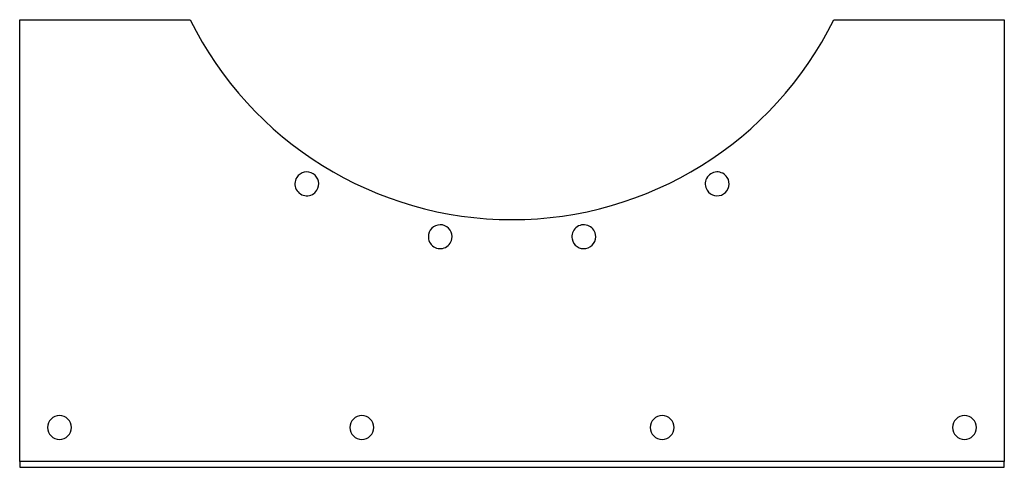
# Model space of a CAD drawing. Header units: millimetres. Extents: x -248 to 248, y -112 to 113.
import ezdxf

# ---------------------------------------------------------------- set-up
doc = ezdxf.new("R2010")
doc.units = ezdxf.units.MM
doc.layers.add('HIDDEN', color=7, linetype='Continuous')
doc.layers.add('THICK', color=7, linetype='Continuous')

msp = doc.modelspace()

# ---------------------------------------------------------------- linework, layer by layer
at = {"layer": 'HIDDEN'}
for p, q in [((-247.5, 112.5), (-247.5, 112.5)), ((-161.8, 112.5), (-161.8, 112.5)), ((161.8, 112.5), (161.8, 112.5)), ((247.5, 112.5), (247.5, 112.5)), ((-247.5, -109.5), (-247.5, -109.5)), ((-247.5, -112.5), (-247.5, -112.5)), ((247.5, -109.5), (247.5, -109.5)), ((247.5, -112.5), (247.5, -112.5))]:
    msp.add_line(p, q, dxfattribs=at)
at = {"layer": 'THICK'}
for p, q in [((-247.5, -109.5), (-247.5, 112.5)), ((-247.5, 112.5), (-161.8, 112.5)), ((161.8, 112.5), (247.5, 112.5)), ((247.5, 112.5), (247.5, -109.5)), ((-247.5, -109.5), (-247.5, -112.5)), ((247.5, -109.5), (-247.5, -109.5)), ((-247.5, -112.5), (247.5, -112.5)), ((247.5, -112.5), (247.5, -109.5))]:
    msp.add_line(p, q, dxfattribs=at)
for centre, radius, start, end in [((0, 192.5), 180.5, 206.3091, 333.6909), ((-103.15, 29.97), 6, 327.6, 147.6), ((103.15, 29.97), 6, 32.4, 212.4), ((-103.15, 29.97), 6, 147.6, 327.6), ((103.15, 29.97), 6, 212.4, 32.4), ((-36.07, 3.41), 6, 349.2, 169.2), ((36.07, 3.41), 6, 10.8, 190.8), ((-36.07, 3.41), 6, 169.2, 349.2), ((36.07, 3.41), 6, 190.8, 10.8), ((-227.5, -92.5), 6, 0, 180), ((-75.5, -92.5), 6, 0, 180), ((75.5, -92.5), 6, 0, 180), ((227.5, -92.5), 6, 0, 180), ((-227.5, -92.5), 6, 180, 0), ((-75.5, -92.5), 6, 180, 0), ((75.5, -92.5), 6, 180, 0), ((227.5, -92.5), 6, 180, 0)]:
    msp.add_arc(centre, radius, start, end, dxfattribs=at)

doc.saveas('drawing.dxf')
